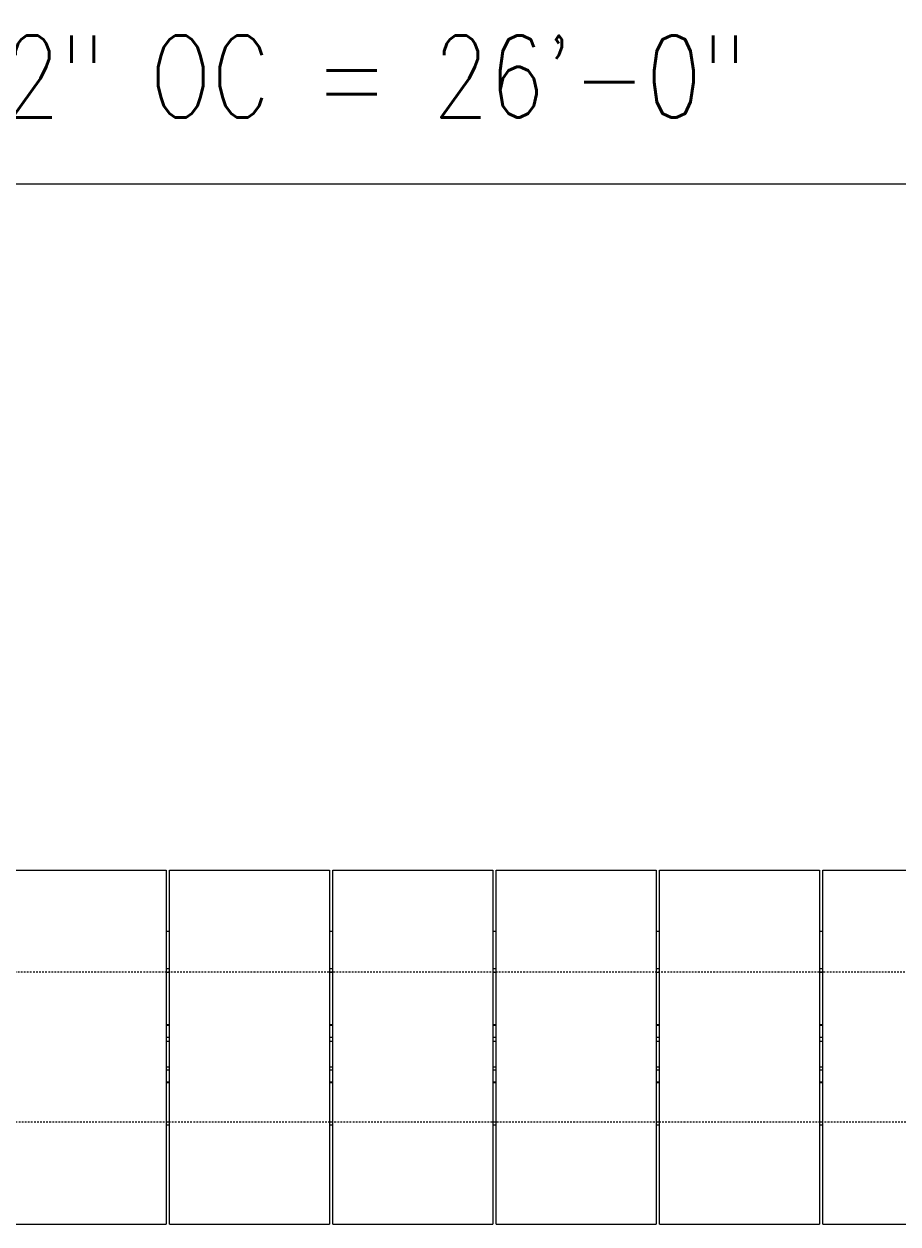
# Model space of a CAD drawing. Header units: inches. Extents: x -169 to 2787, y 589 to 946.
# Tile 40 of 45: x 2232 to 2296, y 812 to 900. Entities that reach past the tile are written whole.
import ezdxf

# ---------------------------------------------------------------- set-up
doc = ezdxf.new("R2010")
doc.units = ezdxf.units.IN
doc.header["$MEASUREMENT"] = 0
doc.linetypes.add('HIDDEN2', pattern=[0.1875, 0.125, -0.0625])
for name, color, linetype in [('A-FLOR-HDLN', 10, 'HIDDEN2'), ('S-ANNO-DIMS', 1, 'Continuous'), ('S-DOOR-TRNCH', 2, 'Continuous')]:
    doc.layers.add(name, color=color, linetype=linetype)
doc.styles.add('Annotative', font='romans.shx', dxfattribs={"width": 0.8, "height": 0.125})
doc.dimstyles.new('Annotative', dxfattribs={"dimscale": 0, "dimtxt": 0.125, "dimasz": 0.125, "dimexe": 0.18, "dimexo": 0.0625, "dimgap": 0.09, "dimtad": 1, "dimdec": 3, "dimzin": 3, "dimdsep": 46, "dimlunit": 4, "dimtxsty": 'Annotative', "dimcen": 0.09, "dimclrt": 2, "dimazin": 2, "dimtfac": 1, "dimtdec": 3, "dimtmove": 0, "dimatfit": 0, "dimfxl": 1, "dimtfill": 1, "dimfrac": 2, "dimtolj": 1, "dimtzin": 0, "dimarcsym": 0})

# ---------------------------------------------------------------- blocks, each defined once
blk = doc.blocks.new('TRENCH COVER PLATES_A1_RIGHT')
at = {"lineweight": -3}
for p, q in [((479.722, 13.007), (467.984, 13.007)), ((479.722, 13.007), (479.722, -12.993)), ((479.976, -12.993), (479.976, 13.007)), ((491.714, 13.007), (479.976, 13.007)), ((491.714, 13.007), (491.714, -12.993)), ((491.969, -12.993), (491.969, 13.007)), ((503.707, 13.007), (491.969, 13.007)), ((503.707, 13.007), (503.707, -12.993)), ((503.961, -12.993), (503.961, 13.007)), ((515.699, 13.007), (503.961, 13.007)), ((515.699, 13.007), (515.699, -12.993)), ((515.954, -12.993), (515.954, 13.007)), ((527.691, 13.007), (515.954, 13.007)), ((527.691, 13.007), (527.691, -12.993)), ((527.946, -12.993), (527.946, 13.007)), ((539.684, 13.007), (527.946, 13.007)), ((479.722, 5.751), (479.976, 5.751)), ((479.976, 5.5), (479.722, 5.5)), ((491.714, 5.751), (491.969, 5.751)), ((491.969, 5.5), (491.714, 5.5)), ((503.707, 5.751), (503.961, 5.751)), ((503.961, 5.5), (503.707, 5.5)), ((515.699, 5.751), (515.954, 5.751)), ((515.954, 5.5), (515.699, 5.5)), ((527.691, 5.751), (527.946, 5.751)), ((527.946, 5.5), (527.691, 5.5)), ((479.976, 2.625), (479.722, 2.625)), ((479.722, 2.578), (479.976, 2.578)), ((491.969, 2.625), (491.714, 2.625)), ((491.714, 2.578), (491.969, 2.578)), ((503.961, 2.625), (503.707, 2.625)), ((503.707, 2.578), (503.961, 2.578)), ((515.954, 2.625), (515.699, 2.625)), ((515.699, 2.578), (515.954, 2.578)), ((527.946, 2.625), (527.691, 2.625)), ((527.691, 2.578), (527.946, 2.578)), ((479.976, 1.688), (479.722, 1.688)), ((479.722, 1.495), (479.976, 1.495)), ((491.969, 1.688), (491.714, 1.688)), ((491.714, 1.495), (491.969, 1.495)), ((503.961, 1.688), (503.707, 1.688)), ((503.707, 1.495), (503.961, 1.495)), ((515.954, 1.688), (515.699, 1.688)), ((515.699, 1.495), (515.954, 1.495)), ((527.946, 1.688), (527.691, 1.688)), ((527.691, 1.495), (527.946, 1.495)), ((479.722, -0.409), (479.976, -0.409)), ((479.722, -0.687), (479.976, -0.687)), ((491.714, -0.409), (491.969, -0.409)), ((491.714, -0.687), (491.969, -0.687)), ((503.707, -0.409), (503.961, -0.409)), ((503.707, -0.687), (503.961, -0.687)), ((515.699, -0.409), (515.954, -0.409)), ((515.699, -0.687), (515.954, -0.687)), ((527.691, -0.409), (527.946, -0.409)), ((527.691, -0.687), (527.946, -0.687)), ((479.722, -1.578), (479.976, -1.578)), ((479.722, -1.625), (479.976, -1.625)), ((491.714, -1.578), (491.969, -1.578)), ((491.714, -1.625), (491.969, -1.625)), ((503.707, -1.578), (503.961, -1.578)), ((503.707, -1.625), (503.961, -1.625)), ((515.699, -1.578), (515.954, -1.578)), ((515.699, -1.625), (515.954, -1.625)), ((527.691, -1.578), (527.946, -1.578)), ((527.691, -1.625), (527.946, -1.625)), ((479.976, -5.5), (479.722, -5.5)), ((479.976, -5.75), (479.722, -5.75)), ((491.969, -5.5), (491.714, -5.5)), ((491.969, -5.75), (491.714, -5.75)), ((503.961, -5.5), (503.707, -5.5)), ((503.961, -5.75), (503.707, -5.75)), ((515.954, -5.5), (515.699, -5.5)), ((515.954, -5.75), (515.699, -5.75)), ((527.946, -5.5), (527.691, -5.5)), ((527.946, -5.75), (527.691, -5.75)), ((479.976, -8.5), (479.722, -8.5)), ((491.969, -8.5), (491.714, -8.5)), ((503.961, -8.5), (503.707, -8.5)), ((515.954, -8.5), (515.699, -8.5)), ((527.946, -8.5), (527.691, -8.5)), ((479.722, -12.993), (467.984, -12.993)), ((491.714, -12.993), (479.976, -12.993)), ((503.707, -12.993), (491.969, -12.993)), ((515.699, -12.993), (503.961, -12.993)), ((527.691, -12.993), (515.954, -12.993)), ((539.684, -12.993), (527.946, -12.993))]:
    blk.add_line(p, q, dxfattribs=at)
blk = doc.blocks.new('*D45')
at = {"layer": 'Defpoints', "color": 0, "transparency": 16777216}
for p in [(2362.533, 888.092), (2362.533, 857.206), (2050.533, 849.206)]:
    blk.add_point(p, dxfattribs=at)
at = {"layer": 'S-ANNO-DIMS', "color": 0, "lineweight": -2, "transparency": 16777216}
blk.add_line((2056.533, 888.092), (2356.533, 888.092), dxfattribs=at)
at = {"layer": 'S-ANNO-DIMS', "color": 0, "transparency": 16777216}
for points in [[(2056.533, 889.092), (2056.533, 887.092), (2050.533, 888.092)], [(2356.533, 889.092), (2356.533, 887.092), (2362.533, 888.092)]]:
    blk.add_solid(points, dxfattribs=at)
at = {"layer": 'S-ANNO-DIMS', "color": 2, "lineweight": -3, "transparency": 16777216, "insert": (2206.533, 895.984), "char_height": 6, "width": 221.19377, "attachment_point": 5, "style": 'Annotative'}
blk.add_mtext('\\A1;26 TRENCH COVER PLATES @ 12" OC = 26\'-0"', dxfattribs=at)

msp = doc.modelspace()

# ---------------------------------------------------------------- linework, layer by layer
at = {"layer": 'A-FLOR-HDLN', "lineweight": -3}
for p, q in [((2770.2459, 830.2127), (2026.5328, 830.2059)), ((2026.7926, 819.2059), (2770.2459, 819.2127))]:
    msp.add_line(p, q, dxfattribs=at)

# ---------------------------------------------------------------- block references
at = {"layer": 'S-DOOR-TRNCH', "lineweight": -3, "rotation": 180}
msp.add_blockref('TRENCH COVER PLATES_A1_RIGHT', (2770.5328, 824.7059), dxfattribs=at)

# ---------------------------------------------------------------- dimensions: what is measured, and where the dimension line sits
at = {"layer": 'S-ANNO-DIMS', "lineweight": -3}
dim = msp.add_linear_dim(base=(2362.5328, 888.0925), p1=(2050.5328, 849.2059), p2=(2362.5328, 857.2059), text='26 TRENCH COVER PLATES @ 12" OC = <>', dimstyle='Annotative', override={"dimpost": '\\X', "dimse1": 1, "dimse2": 1, "dimtfill": 0}, dxfattribs=at)
dim.commit()
dim.dimension.update_dxf_attribs({"geometry": '*D45', "text_midpoint": (2206.5328, 895.9839)})

doc.saveas('drawing.dxf')
